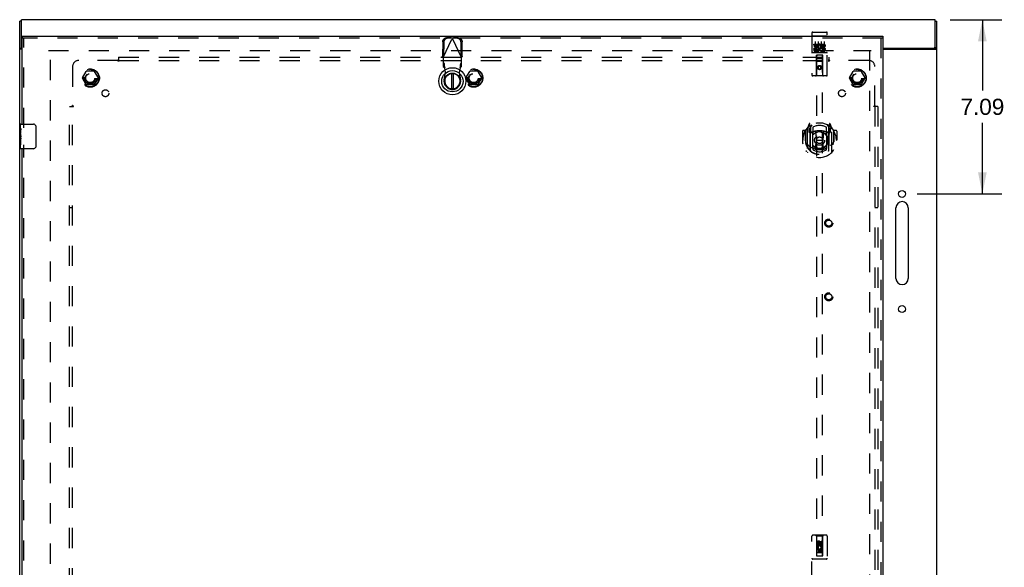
# Model space of a CAD drawing. Header units: inches. Extents: x 0 to 149, y 0 to 96.
# Tile 13 of 16: x 31 to 71, y 51 to 73. Entities that reach past the tile are written whole.
import ezdxf

# ---------------------------------------------------------------- set-up
doc = ezdxf.new("R2010")
doc.units = ezdxf.units.IN
doc.header["$LTSCALE"] = 8.201754
doc.header["$MEASUREMENT"] = 0
doc.linetypes.add('HIDDEN', pattern=[0.2, 0.1, -0.1])
doc.layers.get('0').update_dxf_attribs({"linetype": 'CONTINUOUS'})
for name, color, linetype in [('DEFAULT_2', 8, 'HIDDEN'), ('DIMENSIONS', 7, 'CONTINUOUS'), ('DOOR_ASSEMBLY', 7, 'CONTINUOUS'), ('SUBPANEL', 7, 'CONTINUOUS')]:
    doc.layers.add(name, color=color, linetype=linetype)
doc.styles.get("Standard").update_dxf_attribs({"font": 'arial.ttf'})
doc.dimstyles.new('DIMSTYLE_1', dxfattribs={"dimtxt": 0.657895, "dimasz": 0.877193, "dimexe": 0.09, "dimexo": 0.07, "dimgap": 0.0375, "dimtad": 0, "dimtih": 1, "dimtoh": 1, "dimzin": 4, "dimdsep": 46, "dimtxsty": 'Standard', "dimblk": '_FILLED', "dimblk1": '_FILLED', "dimblk2": '_FILLED', "dimcen": 0.09, "dimadec": 3, "dimazin": 1, "dimtfac": 1, "dimtdec": 3, "dimtofl": 0, "dimtmove": 0, "dimatfit": 3, "dimldrblk": '_FILLED', "dimfxl": 0, "dimtolj": 1, "dimtzin": 4, "dimarcsym": 0})

# ---------------------------------------------------------------- blocks, each defined once
blk = doc.blocks.new('_FILLED')
at = {"color": 0, "linetype": 'ByBlock'}
blk.add_solid([(0, 0), (-1, 0.2), (-1, -0.2)], dxfattribs=at)
blk = doc.blocks.new('*D1')
at = {"layer": 'DIMENSIONS', "color": 2, "linetype": 'Continuous'}
for p, q in [((68.777, 73.052), (70.879, 73.052)), ((70.09, 73.052), (70.09, 70.165)), ((70.09, 65.962), (70.09, 68.849)), ((67.432, 65.962), (70.879, 65.962))]:
    blk.add_line(p, q, dxfattribs=at)
at = {"layer": 'DIMENSIONS', "color": 2, "linetype": 'Continuous', "xscale": 0.8771929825, "yscale": 0.8771929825, "zscale": 0.8771929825}
for p, rotation in [((70.09, 73.052), 90), ((70.09, 65.962), 270)]:
    blk.add_blockref('_FILLED', p, dxfattribs=dict(at, rotation=rotation))
at = {"layer": 'DIMENSIONS', "color": 2, "linetype": 'Continuous', "insert": (70.09, 69.836), "char_height": 0.6579, "width": 1.78781, "attachment_point": 2, "line_spacing_factor": 0.9}
blk.add_mtext('7.09', dxfattribs=at)

msp = doc.modelspace()

# ---------------------------------------------------------------- linework, layer by layer
at = {"color": 3, "linetype": 'Continuous'}
for p, q in [((30.938, 71.937), (30.938, 73.052)), ((68.163, 73.052), (30.938, 73.052)), ((68.163, 71.937), (68.163, 73.052)), ((30.863, 25.115), (30.863, 72.989)), ((68.238, 25.115), (68.238, 72.989)), ((30.957, 71.85), (30.894, 71.85)), ((68.103, 71.877), (66.032, 71.877)), ((66.032, 71.85), (68.207, 71.85)), ((68.218, 71.857), (68.223, 71.86)), ((66.568, 62.524), (66.568, 65.399)), ((67.068, 65.399), (67.068, 62.524))]:
    msp.add_line(p, q, dxfattribs=at)
at = {"color": 7, "linetype": 'Continuous'}
for p, q in [((30.938, 72.989), (30.863, 72.989)), ((68.163, 72.989), (68.238, 72.989)), ((30.938, 71.875), (30.863, 71.875)), ((30.938, 71.875), (30.938, 71.937)), ((68.156, 71.864), (68.158, 71.866)), ((68.163, 71.937), (68.163, 71.875)), ((68.163, 71.875), (68.238, 71.875))]:
    msp.add_line(p, q, dxfattribs=at)
at = {"color": 3, "linetype": 'Continuous'}
for points in [[(30.883, 71.858), (30.878, 71.86), (30.875, 71.862), (30.873, 71.863), (30.871, 71.864), (30.869, 71.866), (30.867, 71.867), (30.866, 71.869), (30.864, 71.87), (30.864, 71.872), (30.863, 71.873), (30.863, 71.874), (30.863, 71.875)], [(30.894, 71.85), (30.892, 71.852), (30.89, 71.853), (30.888, 71.855), (30.885, 71.856), (30.883, 71.858)], [(68.207, 71.85), (68.208, 71.851), (68.208, 71.851), (68.209, 71.852), (68.21, 71.852), (68.211, 71.853), (68.212, 71.854), (68.213, 71.854), (68.214, 71.855), (68.215, 71.856), (68.216, 71.857), (68.218, 71.857)], [(68.223, 71.86), (68.224, 71.861), (68.226, 71.862), (68.227, 71.862), (68.228, 71.863), (68.229, 71.864), (68.23, 71.864), (68.231, 71.865), (68.232, 71.866), (68.232, 71.866), (68.233, 71.867), (68.234, 71.867), (68.234, 71.868), (68.235, 71.868), (68.235, 71.869), (68.236, 71.87), (68.236, 71.87), (68.236, 71.871), (68.237, 71.871), (68.237, 71.872), (68.237, 71.872), (68.237, 71.872), (68.238, 71.873), (68.238, 71.873), (68.238, 71.874), (68.238, 71.874), (68.238, 71.875), (68.238, 71.875)]]:
    msp.add_lwpolyline(points, dxfattribs=at)
at = {"color": 7, "linetype": 'Continuous'}
for points in [[(30.944, 71.864), (30.942, 71.867), (30.941, 71.868), (30.94, 71.869), (30.939, 71.87), (30.939, 71.872), (30.938, 71.873), (30.938, 71.874), (30.938, 71.875)], [(30.949, 71.85), (30.949, 71.851), (30.949, 71.852), (30.949, 71.854), (30.949, 71.855), (30.949, 71.856), (30.949, 71.858), (30.948, 71.859), (30.947, 71.861), (30.946, 71.862), (30.945, 71.863), (30.944, 71.864)], [(68.152, 71.85), (68.152, 71.851), (68.152, 71.851), (68.151, 71.852), (68.151, 71.852), (68.151, 71.853), (68.151, 71.853), (68.151, 71.854), (68.151, 71.854), (68.151, 71.855), (68.151, 71.855), (68.151, 71.856), (68.152, 71.856), (68.152, 71.857), (68.152, 71.857), (68.152, 71.858), (68.152, 71.858), (68.152, 71.859), (68.153, 71.859), (68.153, 71.86), (68.153, 71.86), (68.154, 71.861), (68.154, 71.862), (68.155, 71.862), (68.155, 71.863), (68.156, 71.864), (68.156, 71.864)], [(68.158, 71.866), (68.159, 71.867), (68.16, 71.868), (68.16, 71.869), (68.161, 71.869), (68.161, 71.87), (68.161, 71.871), (68.162, 71.871), (68.162, 71.872), (68.162, 71.872), (68.163, 71.873), (68.163, 71.874), (68.163, 71.874), (68.163, 71.875), (68.163, 71.875), (68.163, 71.875)]]:
    msp.add_lwpolyline(points, dxfattribs=at)
at = {"color": 3, "linetype": 'Continuous'}
for centre in [(66.818, 65.962), (66.818, 61.274)]:
    msp.add_circle(centre, 0.141, dxfattribs=at)
for centre, radius, start, end in [((30.998, 71.937), 0.06, 180, 227.5021), ((68.103, 71.937), 0.06, 270, 360), ((66.818, 65.399), 0.25, 0, 180), ((66.818, 62.524), 0.25, 180, 360)]:
    msp.add_arc(centre, radius, start, end, dxfattribs=at)
at = {"layer": 'DEFAULT_2', "color": 8, "linetype": 'HIDDEN'}
for p, q in [((32.038, 71.802), (65.563, 71.802)), ((32.113, 26.304), (32.113, 71.8)), ((65.488, 71.8), (65.488, 26.304)), ((33.42, 70.682), (33.575, 70.95)), ((33.575, 70.405), (33.42, 70.672)), ((33.892, 70.955), (33.583, 70.955)), ((33.901, 70.95), (34.055, 70.682)), ((34.055, 70.672), (33.901, 70.405)), ((49.045, 70.682), (49.2, 70.95)), ((49.2, 70.405), (49.045, 70.672)), ((49.517, 70.955), (49.208, 70.955)), ((49.526, 70.95), (49.68, 70.682)), ((49.68, 70.672), (49.526, 70.405)), ((64.67, 70.682), (64.825, 70.95)), ((64.825, 70.405), (64.67, 70.672)), ((65.142, 70.955), (64.833, 70.955)), ((65.151, 70.95), (65.305, 70.682)), ((65.305, 70.672), (65.151, 70.405)), ((33.892, 70.4), (33.583, 70.4)), ((49.517, 70.4), (49.208, 70.4)), ((65.142, 70.4), (64.833, 70.4))]:
    msp.add_line(p, q, dxfattribs=at)
for centre, radius in [((33.738, 70.677), 0.372), ((33.738, 70.677), 0.356), ((49.363, 70.677), 0.372), ((49.363, 70.677), 0.356), ((64.988, 70.677), 0.372), ((64.988, 70.677), 0.356), ((33.738, 70.677), 0.204), ((33.738, 70.677), 0.183), ((49.363, 70.677), 0.204), ((49.363, 70.677), 0.183), ((64.988, 70.677), 0.204), ((64.988, 70.677), 0.183)]:
    msp.add_circle(centre, radius, dxfattribs=at)
for centre, start, end in [((33.429, 70.677), 150.0117, 209.9873), ((33.583, 70.945), 90.0113, 149.988), ((33.892, 70.945), 30.0108, 89.9876), ((34.047, 70.677), 330.0117, 29.9873), ((49.054, 70.677), 150.0117, 209.9873), ((49.208, 70.945), 90.0113, 149.988), ((49.517, 70.945), 30.0108, 89.9876), ((49.672, 70.677), 330.0117, 29.9873), ((64.679, 70.677), 150.0117, 209.9873), ((64.833, 70.945), 90.0113, 149.988), ((65.142, 70.945), 30.0108, 89.9876), ((65.297, 70.677), 330.0117, 29.9873), ((33.583, 70.41), 210.0108, 269.9876), ((33.892, 70.41), 270.0113, 329.988), ((49.208, 70.41), 210.0108, 269.9876), ((49.517, 70.41), 270.0113, 329.988), ((64.833, 70.41), 210.0108, 269.9876), ((65.142, 70.41), 270.0113, 329.988)]:
    msp.add_arc(centre, 0.01, start, end, dxfattribs=at)
at = {"layer": 'DOOR_ASSEMBLY', "color": 7, "linetype": 'Continuous'}
for p, q in [((30.957, 72.377), (30.957, 72.302)), ((66.032, 72.377), (66.032, 72.302)), ((48.456, 70.861), (48.456, 70.236)), ((48.535, 70.236), (48.535, 70.861)), ((30.897, 68.643), (30.897, 68.787)), ((30.897, 68.387), (30.897, 68.64)), ((30.912, 68.802), (31.422, 68.802)), ((31.522, 68.702), (31.522, 67.902)), ((30.906, 68.585), (30.897, 68.585)), ((30.897, 68.417), (30.907, 68.417)), ((30.897, 67.817), (30.897, 68.385)), ((30.9, 68.355), (30.897, 68.355)), ((30.897, 68.223), (30.907, 68.223)), ((30.907, 68.417), (30.907, 68.574)), ((30.907, 68.234), (30.907, 68.287)), ((30.897, 68.187), (30.907, 68.187)), ((30.897, 68.124), (30.907, 68.124)), ((30.897, 67.956), (30.907, 67.956)), ((30.907, 67.956), (30.907, 68.187)), ((31.422, 67.802), (30.912, 67.802))]:
    msp.add_line(p, q, dxfattribs=at)
at = {"layer": 'DOOR_ASSEMBLY', "color": 3, "linetype": 'Continuous'}
for p, q in [((30.957, 72.377), (66.032, 72.377)), ((30.957, 68.802), (30.957, 72.302)), ((66.032, 72.302), (66.032, 25.802)), ((30.957, 49.552), (30.957, 67.802))]:
    msp.add_line(p, q, dxfattribs=at)
at = {"layer": 'DOOR_ASSEMBLY', "color": 8, "linetype": 'HIDDEN'}
for p, q in [((66.032, 72.302), (30.957, 72.302)), ((31.032, 68.647), (31.032, 72.302)), ((48.121, 71.519), (48.495, 72.306)), ((48.451, 72.32), (48.258, 72.316)), ((48.492, 72.3), (48.299, 72.297)), ((48.451, 72.32), (48.492, 72.3)), ((48.451, 72.32), (48.465, 72.316)), ((48.465, 72.316), (48.48, 72.311)), ((48.48, 72.311), (48.495, 72.306)), ((48.495, 72.306), (48.51, 72.311)), ((48.869, 71.519), (48.495, 72.306)), ((48.498, 72.3), (48.54, 72.32)), ((48.691, 72.297), (48.498, 72.3)), ((48.51, 72.311), (48.525, 72.316)), ((48.525, 72.316), (48.54, 72.32)), ((48.733, 72.316), (48.54, 72.32)), ((63.145, 72.52), (63.145, 70.795)), ((63.161, 72.391), (63.161, 72.391)), ((63.162, 72.391), (63.161, 72.391)), ((63.163, 72.391), (63.162, 72.391)), ((63.164, 72.391), (63.163, 72.391)), ((63.165, 72.391), (63.164, 72.391)), ((63.165, 72.391), (63.165, 72.391)), ((63.166, 72.391), (63.165, 72.391)), ((63.167, 72.391), (63.166, 72.391)), ((63.168, 72.391), (63.167, 72.391)), ((63.169, 72.392), (63.168, 72.391)), ((63.169, 72.392), (63.169, 72.392)), ((63.17, 72.392), (63.169, 72.392)), ((63.171, 72.392), (63.17, 72.392)), ((63.172, 72.392), (63.171, 72.392)), ((63.173, 72.392), (63.172, 72.392)), ((63.174, 72.392), (63.173, 72.392)), ((63.174, 72.392), (63.174, 72.392)), ((63.174, 72.392), (63.74, 72.392)), ((63.175, 72.55), (63.74, 72.55)), ((63.74, 72.392), (63.741, 72.392)), ((63.741, 72.392), (63.742, 72.392)), ((63.742, 72.392), (63.742, 72.392)), ((63.742, 72.392), (63.743, 72.392)), ((63.743, 72.392), (63.744, 72.392)), ((63.744, 72.392), (63.745, 72.392)), ((63.745, 72.392), (63.746, 72.392)), ((63.746, 72.392), (63.747, 72.392)), ((63.747, 72.392), (63.747, 72.391)), ((63.747, 72.391), (63.748, 72.391)), ((63.748, 72.391), (63.749, 72.391)), ((63.749, 72.391), (63.75, 72.391)), ((63.751, 72.391), (63.752, 72.391)), ((63.752, 72.391), (63.752, 72.391)), ((63.752, 72.391), (63.753, 72.391)), ((63.77, 70.795), (63.77, 72.52)), ((65.957, 72.302), (65.957, 25.802)), ((48.103, 72.158), (48.093, 71.567)), ((48.145, 72.138), (48.135, 71.547)), ((48.856, 71.547), (48.846, 72.138)), ((48.898, 71.567), (48.888, 72.158)), ((63.226, 72.014), (63.226, 72.057)), ((63.226, 72.057), (63.382, 72.057)), ((63.226, 72.014), (63.339, 72.014)), ((63.226, 71.844), (63.226, 71.886)), ((63.226, 71.886), (63.339, 71.886)), ((63.226, 71.844), (63.382, 71.844)), ((63.247, 71.93), (63.247, 71.972)), ((63.247, 71.972), (63.339, 71.972)), ((63.247, 71.93), (63.339, 71.93)), ((63.27, 72.159), (63.27, 71.853)), ((63.339, 71.972), (63.339, 72.014)), ((63.339, 71.886), (63.339, 71.93)), ((63.382, 71.879), (63.382, 72.057)), ((63.382, 71.879), (63.395, 71.898)), ((63.382, 71.844), (63.382, 71.856)), ((63.385, 71.854), (63.382, 71.856)), ((63.406, 72.009), (63.389, 72.048)), ((63.395, 72.159), (63.395, 71.853)), ((63.52, 72.159), (63.52, 71.853)), ((63.538, 72.014), (63.538, 72.057)), ((63.538, 72.057), (63.63, 72.057)), ((63.538, 72.014), (63.63, 72.014)), ((63.598, 71.93), (63.644, 71.93)), ((63.602, 71.971), (63.63, 71.971)), ((63.602, 71.886), (63.694, 71.886)), ((63.602, 71.844), (63.694, 71.844)), ((63.645, 72.159), (63.645, 71.853)), ((63.694, 71.844), (63.694, 71.886)), ((48.135, 71.547), (48.093, 71.567)), ((48.121, 71.519), (48.121, 71.145)), ((48.898, 71.567), (48.856, 71.547)), ((48.879, 71.535), (48.869, 71.519)), ((48.869, 71.145), (48.869, 71.519)), ((63.175, 71.722), (63.74, 71.722)), ((63.418, 71.738), (63.246, 71.738)), ((63.327, 70.795), (63.331, 71.605)), ((63.332, 71.605), (63.331, 71.605)), ((63.332, 71.605), (63.332, 51.223)), ((63.582, 71.605), (63.332, 71.605)), ((63.372, 71.48), (63.542, 71.48)), ((63.668, 71.738), (63.496, 71.738)), ((63.582, 51.223), (63.582, 71.605)), ((63.584, 71.605), (63.582, 71.605)), ((63.587, 70.795), (63.584, 71.605)), ((48.167, 71.259), (48.121, 71.3)), ((48.121, 71.145), (48.167, 71.104)), ((48.167, 71.104), (48.167, 71.259)), ((48.182, 71.1), (48.18, 71.132)), ((48.22, 70.903), (48.182, 71.1)), ((48.809, 71.1), (48.771, 70.903)), ((48.869, 71.3), (48.823, 71.259)), ((48.823, 71.259), (48.823, 71.104)), ((48.823, 71.104), (48.869, 71.145)), ((63.585, 71.355), (63.33, 71.355)), ((63.457, 71.177), (63.395, 71.14)), ((63.395, 71.14), (63.395, 71.068)), ((63.395, 71.14), (63.405, 71.135)), ((63.395, 71.068), (63.405, 71.074)), ((63.395, 71.068), (63.457, 71.032)), ((63.457, 71.165), (63.405, 71.135)), ((63.405, 71.135), (63.405, 71.074)), ((63.405, 71.074), (63.457, 71.044)), ((63.457, 71.177), (63.457, 71.165)), ((63.52, 71.14), (63.457, 71.177)), ((63.51, 71.135), (63.457, 71.165)), ((63.457, 71.044), (63.51, 71.074)), ((63.457, 71.032), (63.52, 71.068)), ((63.457, 71.032), (63.457, 71.044)), ((63.52, 71.14), (63.51, 71.135)), ((63.51, 71.074), (63.51, 71.135)), ((63.52, 71.068), (63.51, 71.074)), ((63.52, 71.068), (63.52, 71.14)), ((48.166, 70.609), (48.22, 70.903)), ((48.771, 70.903), (48.825, 70.609)), ((63.74, 70.765), (63.175, 70.765)), ((62.957, 68.631), (62.957, 67.664)), ((63.032, 68.818), (62.962, 68.642)), ((63.015, 68.627), (63.015, 68.477)), ((63.075, 68.627), (63.015, 68.627)), ((63.054, 68.718), (63.053, 68.717)), ((63.054, 68.718), (63.053, 68.717)), ((63.054, 68.718), (63.054, 68.718)), ((63.075, 68.734), (63.061, 68.815)), ((63.075, 67.718), (63.075, 68.734)), ((63.082, 68.667), (63.152, 68.776)), ((63.082, 67.723), (63.082, 68.726)), ((63.085, 68.701), (63.085, 68.494)), ((63.182, 68.679), (63.182, 68.426)), ((63.732, 68.426), (63.732, 68.679)), ((63.762, 68.776), (63.832, 68.667)), ((63.83, 68.494), (63.83, 68.701)), ((63.832, 67.723), (63.832, 68.726)), ((63.854, 68.815), (63.84, 68.734)), ((63.84, 68.734), (63.84, 67.718)), ((63.9, 68.627), (63.84, 68.627)), ((63.861, 68.717), (63.857, 68.72)), ((63.953, 68.642), (63.883, 68.818)), ((63.9, 68.477), (63.9, 68.627)), ((63.957, 67.664), (63.957, 68.631)), ((62.757, 68.521), (62.757, 68.148)), ((62.875, 68.536), (62.772, 68.536)), ((62.875, 68.536), (62.875, 68.148)), ((62.883, 68.521), (62.875, 68.536)), ((62.882, 68.539), (62.882, 68.081)), ((63.015, 68.477), (63.075, 68.477)), ((63.023, 68.599), (63.053, 68.553)), ((63.082, 68.607), (63.027, 68.607)), ((63.175, 68.476), (63.102, 68.476)), ((63.105, 68.474), (63.171, 68.474)), ((63.175, 67.835), (63.175, 68.466)), ((63.294, 68.492), (63.325, 68.148)), ((63.62, 68.492), (63.59, 68.148)), ((63.812, 68.476), (63.74, 68.476)), ((63.74, 68.466), (63.74, 67.835)), ((63.744, 68.474), (63.81, 68.474)), ((63.887, 68.607), (63.832, 68.607)), ((63.84, 68.477), (63.9, 68.477)), ((63.862, 68.553), (63.892, 68.599)), ((64.032, 68.539), (64.032, 68.081)), ((64.04, 68.536), (64.032, 68.521)), ((64.04, 68.148), (64.04, 68.536)), ((64.142, 68.536), (64.04, 68.536)), ((64.157, 68.521), (64.157, 68.148)), ((31.032, 49.397), (31.032, 67.957)), ((62.757, 68.148), (62.772, 68.148)), ((62.875, 68.148), (62.89, 68.148)), ((62.882, 68.081), (62.883, 68.078)), ((63.182, 67.865), (63.182, 67.762)), ((63.295, 67.808), (63.325, 68.148)), ((63.325, 68.148), (63.59, 68.148)), ((63.62, 67.808), (63.59, 68.148)), ((63.732, 67.762), (63.732, 67.865)), ((64.04, 68.148), (64.025, 68.148)), ((64.032, 68.081), (64.032, 68.078)), ((64.142, 68.148), (64.157, 68.148)), ((63.145, 50.177), (63.145, 52.035)), ((63.74, 52.065), (63.175, 52.065)), ((63.327, 52.035), (63.297, 52.065)), ((63.587, 52.035), (63.327, 52.035)), ((63.327, 52.035), (63.331, 51.225)), ((63.351, 51.675), (63.351, 51.767)), ((63.393, 51.767), (63.393, 51.675)), ((63.457, 51.797), (63.395, 51.76)), ((63.395, 51.76), (63.405, 51.755)), ((63.395, 51.76), (63.395, 51.688)), ((63.457, 51.785), (63.405, 51.755)), ((63.437, 51.739), (63.437, 51.767)), ((63.52, 51.76), (63.457, 51.797)), ((63.457, 51.797), (63.457, 51.785)), ((63.51, 51.755), (63.457, 51.785)), ((63.478, 51.781), (63.478, 51.735)), ((63.52, 51.76), (63.51, 51.755)), ((63.52, 51.688), (63.52, 51.76)), ((63.522, 51.831), (63.564, 51.831)), ((63.522, 51.739), (63.522, 51.831)), ((63.564, 51.831), (63.564, 51.739)), ((63.584, 51.225), (63.587, 52.035)), ((63.587, 52.035), (63.617, 52.065)), ((63.77, 52.035), (63.77, 50.177)), ((63.585, 51.475), (63.33, 51.475)), ((63.393, 51.675), (63.351, 51.675)), ((63.351, 51.519), (63.528, 51.519)), ((63.351, 51.363), (63.351, 51.519)), ((63.393, 51.363), (63.351, 51.363)), ((63.399, 51.543), (63.36, 51.526)), ((63.436, 51.476), (63.393, 51.476)), ((63.393, 51.476), (63.393, 51.363)), ((63.395, 51.688), (63.405, 51.694)), ((63.395, 51.688), (63.457, 51.652)), ((63.405, 51.755), (63.405, 51.694)), ((63.405, 51.694), (63.457, 51.664)), ((63.436, 51.384), (63.436, 51.476)), ((63.478, 51.384), (63.436, 51.384)), ((63.457, 51.664), (63.51, 51.694)), ((63.457, 51.652), (63.52, 51.688)), ((63.457, 51.652), (63.457, 51.664)), ((63.522, 51.476), (63.478, 51.476)), ((63.478, 51.476), (63.478, 51.384)), ((63.51, 51.694), (63.51, 51.755)), ((63.52, 51.688), (63.51, 51.694)), ((63.528, 51.519), (63.51, 51.532)), ((63.522, 51.363), (63.522, 51.476)), ((63.564, 51.363), (63.522, 51.363)), ((63.553, 51.522), (63.552, 51.519)), ((63.552, 51.519), (63.564, 51.519)), ((63.564, 51.519), (63.564, 51.363)), ((63.74, 51.1), (63.175, 51.1)), ((63.331, 51.225), (63.584, 51.225)), ((63.332, 51.226), (63.582, 51.226)), ((63.332, 51.223), (63.582, 51.223)), ((63.542, 51.35), (63.372, 51.35))]:
    msp.add_line(p, q, dxfattribs=at)
for points in [[(48.103, 72.158), (48.104, 72.173), (48.107, 72.188), (48.111, 72.203), (48.116, 72.218), (48.123, 72.232), (48.13, 72.245), (48.14, 72.257), (48.15, 72.269), (48.161, 72.279), (48.173, 72.289), (48.186, 72.297), (48.199, 72.304), (48.214, 72.309), (48.228, 72.313), (48.243, 72.315), (48.258, 72.316)], [(48.299, 72.297), (48.284, 72.296), (48.27, 72.293), (48.255, 72.289), (48.241, 72.284), (48.227, 72.277), (48.215, 72.269), (48.202, 72.26), (48.191, 72.249), (48.181, 72.238), (48.172, 72.225), (48.164, 72.212), (48.158, 72.198), (48.152, 72.183), (48.148, 72.168), (48.146, 72.153), (48.145, 72.138)], [(48.846, 72.138), (48.845, 72.153), (48.842, 72.168), (48.839, 72.183), (48.833, 72.198), (48.827, 72.212), (48.819, 72.225), (48.81, 72.238), (48.8, 72.249), (48.788, 72.26), (48.776, 72.269), (48.763, 72.277), (48.75, 72.284), (48.736, 72.289), (48.721, 72.293), (48.706, 72.296), (48.691, 72.297)], [(48.733, 72.316), (48.748, 72.315), (48.763, 72.313), (48.777, 72.309), (48.791, 72.304), (48.805, 72.297), (48.818, 72.289), (48.83, 72.279), (48.841, 72.269), (48.851, 72.257), (48.86, 72.245), (48.868, 72.232), (48.875, 72.218), (48.88, 72.203), (48.884, 72.188), (48.886, 72.173), (48.888, 72.158)], [(63.161, 72.391), (63.16, 72.391), (63.16, 72.391), (63.16, 72.391), (63.159, 72.391), (63.159, 72.391), (63.159, 72.391), (63.158, 72.39), (63.158, 72.39), (63.158, 72.39), (63.157, 72.39), (63.157, 72.39), (63.156, 72.39), (63.156, 72.39), (63.156, 72.39), (63.156, 72.39), (63.155, 72.39), (63.155, 72.39), (63.155, 72.39), (63.154, 72.39), (63.154, 72.39), (63.154, 72.39), (63.153, 72.389), (63.153, 72.389), (63.153, 72.389), (63.152, 72.389), (63.152, 72.389), (63.152, 72.389), (63.152, 72.389), (63.151, 72.389), (63.151, 72.389), (63.151, 72.389), (63.151, 72.389), (63.15, 72.389), (63.15, 72.388), (63.15, 72.388), (63.15, 72.388), (63.149, 72.388), (63.149, 72.388), (63.149, 72.388), (63.149, 72.388), (63.149, 72.388), (63.148, 72.388), (63.148, 72.388), (63.148, 72.388), (63.148, 72.387), (63.148, 72.387), (63.147, 72.387), (63.147, 72.387), (63.147, 72.387), (63.147, 72.387), (63.147, 72.387), (63.147, 72.387), (63.147, 72.387), (63.146, 72.387), (63.146, 72.387), (63.146, 72.386), (63.146, 72.386), (63.146, 72.386), (63.146, 72.386), (63.146, 72.386), (63.146, 72.386), (63.146, 72.386), (63.145, 72.386), (63.145, 72.386), (63.145, 72.386), (63.145, 72.385), (63.145, 72.385), (63.145, 72.385), (63.145, 72.385), (63.145, 72.385), (63.145, 72.385), (63.145, 72.385), (63.145, 72.385), (63.145, 72.385), (63.145, 72.384), (63.145, 72.384), (63.145, 72.384)], [(63.75, 72.391), (63.751, 72.391), (63.751, 72.391)], [(63.753, 72.391), (63.754, 72.391), (63.754, 72.391), (63.755, 72.391), (63.755, 72.391), (63.755, 72.391), (63.756, 72.391), (63.756, 72.391), (63.757, 72.39), (63.757, 72.39), (63.757, 72.39), (63.758, 72.39), (63.758, 72.39), (63.758, 72.39), (63.759, 72.39), (63.759, 72.39), (63.759, 72.39), (63.76, 72.39), (63.76, 72.39), (63.76, 72.39), (63.76, 72.39), (63.761, 72.39), (63.761, 72.39), (63.761, 72.389), (63.762, 72.389), (63.762, 72.389), (63.762, 72.389), (63.763, 72.389), (63.763, 72.389), (63.763, 72.389), (63.763, 72.389), (63.764, 72.389), (63.764, 72.389), (63.764, 72.389), (63.764, 72.389), (63.765, 72.388), (63.765, 72.388), (63.765, 72.388), (63.765, 72.388), (63.765, 72.388), (63.766, 72.388), (63.766, 72.388), (63.766, 72.388), (63.766, 72.388), (63.767, 72.388), (63.767, 72.388), (63.767, 72.387), (63.767, 72.387), (63.767, 72.387), (63.767, 72.387), (63.768, 72.387), (63.768, 72.387), (63.768, 72.387), (63.768, 72.387), (63.768, 72.387), (63.768, 72.387), (63.768, 72.387), (63.769, 72.386), (63.769, 72.386), (63.769, 72.386), (63.769, 72.386), (63.769, 72.386), (63.769, 72.386), (63.769, 72.386), (63.769, 72.386), (63.769, 72.386), (63.769, 72.386), (63.77, 72.385), (63.77, 72.385), (63.77, 72.385), (63.77, 72.385), (63.77, 72.385), (63.77, 72.385), (63.77, 72.385), (63.77, 72.385), (63.77, 72.385), (63.77, 72.384), (63.77, 72.384), (63.77, 72.384)], [(48.121, 71.519), (48.112, 71.535), (48.107, 71.543), (48.102, 71.551), (48.098, 71.559), (48.093, 71.567)], [(48.898, 71.567), (48.893, 71.559), (48.888, 71.551), (48.884, 71.543), (48.879, 71.535)], [(63.246, 71.738), (63.246, 71.738), (63.246, 71.738), (63.246, 71.738), (63.246, 71.738), (63.245, 71.738), (63.245, 71.738), (63.245, 71.738), (63.245, 71.738), (63.245, 71.738), (63.244, 71.738), (63.244, 71.738), (63.244, 71.738), (63.244, 71.738), (63.244, 71.738), (63.244, 71.738), (63.243, 71.738), (63.243, 71.738), (63.243, 71.738), (63.243, 71.738), (63.243, 71.738), (63.243, 71.738), (63.243, 71.738), (63.242, 71.738), (63.242, 71.738), (63.242, 71.738), (63.242, 71.738), (63.242, 71.738), (63.242, 71.738), (63.242, 71.738), (63.241, 71.738), (63.241, 71.738), (63.241, 71.738), (63.241, 71.738), (63.241, 71.738), (63.241, 71.738), (63.241, 71.738), (63.241, 71.739), (63.241, 71.739), (63.241, 71.739), (63.24, 71.739), (63.24, 71.739), (63.24, 71.739), (63.24, 71.739), (63.24, 71.739), (63.24, 71.739), (63.24, 71.739)], [(63.425, 71.739), (63.425, 71.739), (63.425, 71.739), (63.425, 71.739), (63.425, 71.739), (63.424, 71.739), (63.424, 71.739), (63.424, 71.739), (63.424, 71.739), (63.424, 71.739), (63.424, 71.738), (63.424, 71.738), (63.424, 71.738), (63.424, 71.738), (63.423, 71.738), (63.423, 71.738), (63.423, 71.738), (63.423, 71.738), (63.423, 71.738), (63.423, 71.738), (63.423, 71.738), (63.423, 71.738), (63.422, 71.738), (63.422, 71.738), (63.422, 71.738), (63.422, 71.738), (63.422, 71.738), (63.422, 71.738), (63.422, 71.738), (63.421, 71.738), (63.421, 71.738), (63.421, 71.738), (63.421, 71.738), (63.421, 71.738), (63.421, 71.738), (63.42, 71.738), (63.42, 71.738), (63.42, 71.738), (63.42, 71.738), (63.42, 71.738), (63.42, 71.738), (63.419, 71.738), (63.419, 71.738), (63.419, 71.738), (63.419, 71.738), (63.418, 71.738)], [(63.496, 71.738), (63.496, 71.738), (63.496, 71.738), (63.496, 71.738), (63.496, 71.738), (63.495, 71.738), (63.495, 71.738), (63.495, 71.738), (63.495, 71.738), (63.495, 71.738), (63.494, 71.738), (63.494, 71.738), (63.494, 71.738), (63.494, 71.738), (63.494, 71.738), (63.494, 71.738), (63.493, 71.738), (63.493, 71.738), (63.493, 71.738), (63.493, 71.738), (63.493, 71.738), (63.493, 71.738), (63.493, 71.738), (63.492, 71.738), (63.492, 71.738), (63.492, 71.738), (63.492, 71.738), (63.492, 71.738), (63.492, 71.738), (63.492, 71.738), (63.491, 71.738), (63.491, 71.738), (63.491, 71.738), (63.491, 71.738), (63.491, 71.738), (63.491, 71.738), (63.491, 71.738), (63.491, 71.739), (63.491, 71.739), (63.491, 71.739), (63.49, 71.739), (63.49, 71.739), (63.49, 71.739), (63.49, 71.739), (63.49, 71.739), (63.49, 71.739), (63.49, 71.739)], [(63.675, 71.739), (63.675, 71.739), (63.675, 71.739), (63.675, 71.739), (63.675, 71.739), (63.674, 71.739), (63.674, 71.739), (63.674, 71.739), (63.674, 71.739), (63.674, 71.739), (63.674, 71.738), (63.674, 71.738), (63.674, 71.738), (63.674, 71.738), (63.673, 71.738), (63.673, 71.738), (63.673, 71.738), (63.673, 71.738), (63.673, 71.738), (63.673, 71.738), (63.673, 71.738), (63.673, 71.738), (63.672, 71.738), (63.672, 71.738), (63.672, 71.738), (63.672, 71.738), (63.672, 71.738), (63.672, 71.738), (63.672, 71.738), (63.671, 71.738), (63.671, 71.738), (63.671, 71.738), (63.671, 71.738), (63.671, 71.738), (63.671, 71.738), (63.67, 71.738), (63.67, 71.738), (63.67, 71.738), (63.67, 71.738), (63.67, 71.738), (63.67, 71.738), (63.669, 71.738), (63.669, 71.738), (63.669, 71.738), (63.669, 71.738), (63.668, 71.738)], [(48.18, 71.132), (48.179, 71.147), (48.178, 71.163), (48.177, 71.177), (48.176, 71.191), (48.175, 71.204), (48.174, 71.215), (48.173, 71.226), (48.172, 71.235), (48.171, 71.243), (48.17, 71.25), (48.168, 71.255), (48.167, 71.259)], [(48.167, 71.104), (48.17, 71.103), (48.172, 71.103), (48.175, 71.102), (48.177, 71.102), (48.18, 71.101), (48.182, 71.1)], [(48.823, 71.259), (48.822, 71.255), (48.821, 71.25), (48.82, 71.243), (48.819, 71.235), (48.818, 71.226), (48.817, 71.215), (48.816, 71.204), (48.815, 71.191), (48.814, 71.177), (48.813, 71.163), (48.812, 71.147), (48.811, 71.132), (48.809, 71.1)], [(48.809, 71.1), (48.811, 71.101), (48.814, 71.102), (48.816, 71.102), (48.819, 71.103), (48.821, 71.103), (48.823, 71.104)], [(62.912, 68.587), (62.913, 68.587), (62.913, 68.588), (62.914, 68.589), (62.915, 68.59), (62.915, 68.591), (62.916, 68.591), (62.917, 68.592), (62.918, 68.593), (62.918, 68.594), (62.919, 68.594), (62.92, 68.595), (62.921, 68.596), (62.922, 68.597), (62.922, 68.597), (62.923, 68.598), (62.924, 68.599), (62.925, 68.599), (62.926, 68.6), (62.926, 68.601), (62.927, 68.601), (62.928, 68.602), (62.929, 68.602), (62.93, 68.603), (62.931, 68.604), (62.932, 68.604), (62.932, 68.605), (62.933, 68.605), (62.934, 68.606), (62.935, 68.606), (62.936, 68.607), (62.937, 68.607), (62.938, 68.608), (62.939, 68.608), (62.94, 68.608)], [(63.975, 68.608), (63.976, 68.608), (63.977, 68.608), (63.978, 68.607), (63.979, 68.607), (63.98, 68.606), (63.98, 68.606), (63.981, 68.605), (63.982, 68.605), (63.983, 68.604), (63.984, 68.604), (63.985, 68.603), (63.986, 68.602), (63.987, 68.602), (63.987, 68.601), (63.988, 68.601), (63.989, 68.6), (63.99, 68.599), (63.991, 68.599), (63.992, 68.598), (63.992, 68.597), (63.993, 68.597), (63.994, 68.596), (63.995, 68.595), (63.995, 68.594), (63.996, 68.594), (63.997, 68.593), (63.998, 68.592), (63.999, 68.591), (63.999, 68.591), (64, 68.59), (64.001, 68.589), (64.001, 68.588), (64.002, 68.587), (64.003, 68.587)], [(62.925, 68.034), (62.928, 68.029), (62.931, 68.024), (62.934, 68.019), (62.937, 68.015), (62.94, 68.01), (62.942, 68.006), (62.945, 68.002), (62.948, 67.998), (62.95, 67.994), (62.953, 67.991), (62.955, 67.987), (62.958, 67.984), (62.96, 67.981), (62.962, 67.977), (62.964, 67.975), (62.967, 67.972), (62.969, 67.969), (62.971, 67.966), (62.973, 67.964), (62.975, 67.961), (62.977, 67.959), (62.979, 67.957), (62.981, 67.954), (62.983, 67.952), (62.985, 67.95), (62.987, 67.948), (62.988, 67.947), (62.99, 67.945), (62.992, 67.943), (62.994, 67.941), (62.995, 67.94), (62.997, 67.938), (62.998, 67.937), (63, 67.935), (63.002, 67.934), (63.003, 67.933)], [(63.912, 67.933), (63.913, 67.934), (63.915, 67.935), (63.916, 67.937), (63.918, 67.938), (63.919, 67.94), (63.921, 67.941), (63.923, 67.943), (63.925, 67.945), (63.926, 67.947), (63.928, 67.948), (63.93, 67.95), (63.932, 67.952), (63.934, 67.954), (63.936, 67.957), (63.938, 67.959), (63.94, 67.961), (63.942, 67.964), (63.944, 67.966), (63.946, 67.969), (63.948, 67.972), (63.95, 67.975), (63.953, 67.977), (63.955, 67.981), (63.957, 67.984), (63.96, 67.987), (63.962, 67.991), (63.964, 67.994), (63.967, 67.998), (63.97, 68.002), (63.972, 68.006), (63.975, 68.01), (63.978, 68.015), (63.981, 68.019), (63.984, 68.024), (63.987, 68.029), (63.99, 68.034)], [(62.94, 67.687), (62.939, 67.687), (62.938, 67.688), (62.937, 67.688), (62.936, 67.689), (62.935, 67.689), (62.934, 67.69), (62.933, 67.69), (62.932, 67.691), (62.932, 67.691), (62.931, 67.692), (62.93, 67.692), (62.929, 67.693), (62.928, 67.694), (62.927, 67.694), (62.926, 67.695), (62.926, 67.695), (62.925, 67.696), (62.924, 67.697), (62.923, 67.697), (62.922, 67.698), (62.922, 67.699), (62.921, 67.7), (62.92, 67.7), (62.919, 67.701), (62.918, 67.702), (62.918, 67.702), (62.917, 67.703), (62.916, 67.704), (62.915, 67.705), (62.915, 67.706), (62.914, 67.706), (62.913, 67.707), (62.913, 67.708), (62.912, 67.709)], [(63.645, 67.791), (63.64, 67.789), (63.635, 67.788), (63.629, 67.787), (63.624, 67.785), (63.618, 67.784), (63.613, 67.783), (63.607, 67.781), (63.602, 67.78), (63.596, 67.779), (63.591, 67.778), (63.585, 67.777), (63.58, 67.776), (63.574, 67.775), (63.569, 67.774), (63.563, 67.773), (63.558, 67.772), (63.552, 67.772), (63.547, 67.771), (63.541, 67.77), (63.536, 67.77), (63.53, 67.769), (63.524, 67.768), (63.519, 67.768), (63.513, 67.767), (63.508, 67.767), (63.502, 67.767), (63.497, 67.766), (63.491, 67.766), (63.485, 67.766), (63.48, 67.766), (63.474, 67.765), (63.469, 67.765), (63.463, 67.765), (63.457, 67.765), (63.452, 67.765), (63.446, 67.765), (63.441, 67.765), (63.435, 67.766), (63.429, 67.766), (63.424, 67.766), (63.418, 67.766), (63.413, 67.767), (63.407, 67.767), (63.401, 67.767), (63.396, 67.768), (63.39, 67.768), (63.385, 67.769), (63.379, 67.77), (63.374, 67.77), (63.368, 67.771), (63.363, 67.772), (63.357, 67.772), (63.351, 67.773), (63.346, 67.774), (63.34, 67.775), (63.335, 67.776), (63.329, 67.777), (63.324, 67.778), (63.318, 67.779), (63.313, 67.78), (63.307, 67.781), (63.302, 67.783), (63.297, 67.784), (63.291, 67.785), (63.286, 67.787), (63.28, 67.788), (63.275, 67.789), (63.269, 67.791)], [(64.003, 67.709), (64.002, 67.708), (64.001, 67.707), (64.001, 67.706), (64, 67.706), (63.999, 67.705), (63.999, 67.704), (63.998, 67.703), (63.997, 67.702), (63.996, 67.702), (63.995, 67.701), (63.995, 67.7), (63.994, 67.7), (63.993, 67.699), (63.992, 67.698), (63.992, 67.697), (63.991, 67.697), (63.99, 67.696), (63.989, 67.695), (63.988, 67.695), (63.987, 67.694), (63.987, 67.694), (63.986, 67.693), (63.985, 67.692), (63.984, 67.692), (63.983, 67.691), (63.982, 67.691), (63.981, 67.69), (63.98, 67.69), (63.98, 67.689), (63.979, 67.689), (63.978, 67.688), (63.977, 67.688), (63.976, 67.687), (63.975, 67.687)]]:
    msp.add_lwpolyline(points, dxfattribs=at)
at = {"layer": 'DOOR_ASSEMBLY', "color": 7, "linetype": 'Continuous'}
for points in [[(30.897, 68.643), (30.898, 68.64), (30.898, 68.636), (30.899, 68.63), (30.9, 68.624), (30.901, 68.617), (30.903, 68.61), (30.904, 68.601), (30.905, 68.593)], [(31.516, 68.738), (31.518, 68.733), (31.519, 68.727), (31.521, 68.721), (31.522, 68.715), (31.522, 68.709), (31.522, 68.702)], [(30.897, 68.387), (30.898, 68.38), (30.898, 68.372), (30.899, 68.364), (30.9, 68.355)], [(30.9, 68.355), (30.903, 68.329), (30.905, 68.32), (30.905, 68.311), (30.906, 68.302), (30.907, 68.294), (30.907, 68.287)], [(30.907, 68.234), (30.907, 68.228), (30.907, 68.221), (30.906, 68.215), (30.905, 68.209), (30.905, 68.204), (30.904, 68.198)], [(30.905, 68.593), (30.906, 68.584), (30.907, 68.574)], [(31.522, 67.902), (31.522, 67.896), (31.522, 67.89), (31.521, 67.884), (31.519, 67.878), (31.518, 67.872), (31.516, 67.866)]]:
    msp.add_lwpolyline(points, dxfattribs=at)
for radius in [0.551, 0.433, 0.329, 0.317]:
    msp.add_circle((48.495, 70.549), radius, dxfattribs=at)
at = {"layer": 'DOOR_ASSEMBLY', "color": 8, "linetype": 'HIDDEN'}
for centre, radius in [((63.457, 71.105), 0.085), ((63.457, 71.105), 0.0845), ((63.457, 68.146), 0.35), ((63.457, 68.146), 0.335), ((63.457, 68.146), 0.205), ((63.457, 68.146), 0.133), ((63.832, 64.774), 0.164), ((63.832, 64.774), 0.124), ((63.832, 61.774), 0.164), ((63.832, 61.774), 0.124), ((63.457, 51.725), 0.085), ((63.457, 51.725), 0.0845)]:
    msp.add_circle(centre, radius, dxfattribs=at)
for centre, radius, start, end in [((63.175, 72.52), 0.03, 90, 180), ((63.74, 72.52), 0.03, 0, 90), ((63.431, 71.95), 0.107, 244.2636, 113.4027), ((63.431, 71.95), 0.0639, 234.8895, 113.4026), ((63.602, 71.907), 0.0635, 90, 270), ((63.602, 71.908), 0.0219, 100.307, 270), ((63.63, 71.993), 0.0644, 282.2995, 90.0775), ((63.63, 71.993), 0.0219, 269.9011, 90), ((63.175, 71.692), 0.03, 90, 180), ((63.372, 71.565), 0.04, 90, 180), ((63.372, 71.52), 0.04, 180, 270), ((63.542, 71.565), 0.04, 0, 90), ((63.542, 71.52), 0.04, 270, 360), ((63.74, 71.692), 0.03, 0, 90), ((63.175, 70.795), 0.03, 180, 270), ((63.297, 70.795), 0.03, 270, 360), ((63.617, 70.795), 0.03, 180, 270), ((63.74, 70.795), 0.03, 270, 360), ((48.495, 70.549), 0.335, 169.673, 10.327), ((63.457, 68.148), 0.7, 125.5126, 54.4874), ((63.457, 68.146), 0.7, 35.2961, 144.7039), ((62.972, 68.631), 0.015, 135.0748, 180), ((63.046, 68.812), 0.015, 10, 158.1959), ((63.062, 68.701), 0.02, 0, 125.5126), ((63.065, 68.701), 0.02, 0, 125.2543), ((63.102, 68.726), 0.02, 121.4688, 179.9992), ((63.457, 68.146), 0.6, 62.7204, 117.2796), ((63.812, 68.726), 0.02, 0, 58.5295), ((63.85, 68.701), 0.02, 54.7457, 180), ((63.852, 68.701), 0.02, 54.4874, 180), ((63.869, 68.812), 0.015, 21.8041, 170), ((63.942, 68.631), 0.015, 0, 44.9252), ((62.772, 68.521), 0.015, 90, 180), ((63.457, 68.148), 0.685, 146.9885, 180), ((62.902, 68.539), 0.02, 144.7039, 180), ((63.027, 68.602), 0.005, 90, 212.6792), ((63.457, 67.835), 0.7, 53.2319, 126.7681), ((62.894, 68.452), 0.188, 0, 32.6792), ((63.102, 68.496), 0.02, 180, 270), ((63.105, 68.494), 0.02, 180, 270), ((63.171, 68.494), 0.02, 270, 293.464), ((63.19, 68.466), 0.015, 112.9863, 180), ((63.457, 67.833), 0.7, 66.536, 113.464), ((63.212, 68.426), 0.03, 180, 311.1261), ((63.457, 68.146), 0.343, 48.8739, 131.1261), ((63.274, 68.49), 0.02, 5.0796, 105.6131), ((63.64, 68.49), 0.02, 74.3869, 174.9204), ((63.702, 68.426), 0.03, 228.8739, 360), ((63.725, 68.466), 0.015, 0, 67.0137), ((63.744, 68.494), 0.02, 246.536, 270), ((63.81, 68.494), 0.02, 270, 360), ((63.812, 68.496), 0.02, 270, 360), ((64.02, 68.452), 0.188, 147.3208, 180), ((63.887, 68.602), 0.005, 327.3208, 90), ((64.012, 68.539), 0.02, 0, 35.2961), ((63.457, 68.148), 0.685, 0, 33.0115), ((64.142, 68.521), 0.015, 0, 90), ((63.457, 68.15), 0.583, 180.2464, 359.7536), ((62.902, 68.081), 0.02, 180, 187.6622), ((63.457, 68.156), 0.58, 187.6622, 352.3378), ((63.457, 68.465), 0.7, 229.529, 310.471), ((63.19, 67.835), 0.015, 180, 247.0137), ((63.212, 67.865), 0.03, 48.8739, 180), ((63.457, 68.146), 0.343, 228.8739, 311.1261), ((63.275, 67.81), 0.02, 254.4248, 354.9204), ((63.64, 67.81), 0.02, 185.0796, 285.5752), ((63.702, 67.865), 0.03, 0, 131.1261), ((63.725, 67.835), 0.015, 292.9863, 360), ((64.012, 68.081), 0.02, 352.3378, 360), ((62.972, 67.664), 0.015, 180, 224.9252), ((63.09, 67.718), 0.015, 180, 229.6413), ((63.102, 67.723), 0.02, 180, 230.6594), ((63.457, 68.156), 0.48, 235.0461, 304.9539), ((63.812, 67.723), 0.02, 309.3378, 359.9984), ((63.825, 67.718), 0.015, 310.3587, 360), ((63.942, 67.664), 0.015, 315.0748, 360), ((63.175, 52.035), 0.03, 90, 180), ((63.415, 51.767), 0.0644, 12.2995, 180.0775), ((63.415, 51.767), 0.0219, 359.9011, 180), ((63.74, 52.035), 0.03, 0, 90), ((63.457, 51.568), 0.107, 334.2636, 203.4027), ((63.457, 51.568), 0.0639, 324.8895, 203.4026), ((63.5, 51.739), 0.0635, 180, 360), ((63.5, 51.739), 0.0219, 190.307, 360), ((63.175, 51.13), 0.03, 180, 270), ((63.372, 51.31), 0.04, 90, 180), ((63.372, 51.265), 0.04, 180, 270), ((63.542, 51.31), 0.04, 0, 90), ((63.542, 51.265), 0.04, 270, 360), ((63.74, 51.13), 0.03, 270, 360)]:
    msp.add_arc(centre, radius, start, end, dxfattribs=at)
at = {"layer": 'DOOR_ASSEMBLY', "color": 7, "linetype": 'Continuous'}
for centre, radius, start, end in [((48.495, 70.549), 0.315, 100.0787, 79.9213), ((30.912, 68.787), 0.015, 90, 180), ((31.422, 68.702), 0.1, 21.1999, 90), ((30.912, 67.817), 0.015, 180, 270), ((31.422, 67.902), 0.1, 270, 338.8001)]:
    msp.add_arc(centre, radius, start, end, dxfattribs=at)
msp.add_ellipse((31.097, 68.22), major_axis=(0.2, 0), ratio=0.432808, start_param=3.141593, end_param=3.403409, dxfattribs=at)
at = {"layer": 'SUBPANEL', "color": 8, "linetype": 'HIDDEN'}
for p, q in [((34.894, 71.521), (34.894, 71.434)), ((34.894, 71.521), (63.832, 71.521)), ((34.894, 71.434), (34.894, 71.355)), ((63.832, 71.521), (63.832, 71.434)), ((63.832, 71.355), (63.832, 71.434)), ((33.019, 71.146), (33.019, 69.556)), ((34.859, 71.396), (33.269, 71.396)), ((34.872, 71.376), (34.868, 71.383)), ((34.894, 71.396), (63.832, 71.396)), ((65.457, 71.396), (63.867, 71.396)), ((65.707, 69.556), (65.707, 71.146)), ((32.894, 28.583), (32.894, 69.521)), ((32.894, 69.521), (32.981, 69.521)), ((32.981, 69.521), (33.06, 69.521)), ((33.019, 28.583), (33.019, 69.521)), ((65.745, 69.521), (65.666, 69.521)), ((65.687, 69.543), (65.693, 69.547)), ((65.707, 69.521), (65.707, 28.583)), ((65.725, 69.538), (65.719, 69.545)), ((65.832, 69.521), (65.745, 69.521)), ((65.832, 69.521), (65.832, 28.583)), ((33.019, 65.396), (32.894, 65.396)), ((65.832, 65.396), (65.707, 65.396))]:
    msp.add_line(p, q, dxfattribs=at)
for points in [[(34.894, 71.434), (34.893, 71.433), (34.891, 71.431), (34.89, 71.429), (34.888, 71.427), (34.887, 71.425), (34.886, 71.424), (34.884, 71.422), (34.883, 71.42), (34.881, 71.419), (34.88, 71.417), (34.879, 71.416), (34.877, 71.415)], [(63.832, 71.434), (63.833, 71.433), (63.834, 71.431), (63.836, 71.429), (63.837, 71.427), (63.839, 71.425), (63.84, 71.424), (63.842, 71.422), (63.843, 71.42), (63.844, 71.419), (63.846, 71.417), (63.847, 71.416), (63.849, 71.415), (63.853, 71.41)], [(34.869, 71.407), (34.868, 71.405), (34.866, 71.404), (34.864, 71.402), (34.863, 71.4), (34.861, 71.399), (34.86, 71.397), (34.859, 71.396)], [(34.868, 71.383), (34.867, 71.385), (34.865, 71.387), (34.864, 71.389), (34.863, 71.391), (34.861, 71.393), (34.86, 71.394), (34.859, 71.396)], [(34.877, 71.415), (34.873, 71.41), (34.869, 71.407)], [(34.894, 71.355), (34.892, 71.356), (34.891, 71.356), (34.889, 71.357), (34.888, 71.358), (34.887, 71.359), (34.885, 71.36), (34.884, 71.361), (34.882, 71.362), (34.881, 71.364), (34.879, 71.365), (34.878, 71.367), (34.877, 71.369), (34.876, 71.37), (34.874, 71.372), (34.873, 71.374), (34.872, 71.376)], [(63.832, 71.355), (63.833, 71.356), (63.835, 71.356), (63.836, 71.357), (63.838, 71.358), (63.839, 71.359), (63.841, 71.36), (63.842, 71.361), (63.843, 71.362), (63.845, 71.364), (63.846, 71.365), (63.848, 71.367), (63.849, 71.369), (63.85, 71.37), (63.851, 71.372), (63.852, 71.374), (63.854, 71.376), (63.858, 71.383)], [(63.853, 71.41), (63.856, 71.407), (63.858, 71.405), (63.86, 71.404), (63.861, 71.402), (63.863, 71.4), (63.864, 71.399), (63.866, 71.397), (63.867, 71.396)], [(63.858, 71.383), (63.859, 71.385), (63.86, 71.387), (63.862, 71.389), (63.863, 71.391), (63.864, 71.393), (63.866, 71.394), (63.867, 71.396)], [(32.981, 69.521), (32.983, 69.522), (32.984, 69.524), (32.986, 69.525), (32.988, 69.527), (32.99, 69.528), (32.992, 69.53), (32.993, 69.531), (32.995, 69.532), (32.996, 69.534), (32.998, 69.535), (32.999, 69.537), (33, 69.538), (33.005, 69.542)], [(33.005, 69.542), (33.008, 69.546), (33.01, 69.547), (33.011, 69.549), (33.013, 69.551), (33.015, 69.552), (33.016, 69.554), (33.018, 69.555), (33.019, 69.556)], [(33.033, 69.547), (33.03, 69.548), (33.028, 69.55), (33.026, 69.551), (33.024, 69.552), (33.022, 69.554), (33.021, 69.555), (33.019, 69.556)], [(33.06, 69.521), (33.059, 69.523), (33.059, 69.524), (33.058, 69.526), (33.057, 69.527), (33.056, 69.529), (33.055, 69.53), (33.054, 69.531), (33.053, 69.533), (33.051, 69.534), (33.05, 69.536), (33.048, 69.537), (33.047, 69.538), (33.045, 69.539), (33.043, 69.541), (33.041, 69.542), (33.039, 69.543), (33.033, 69.547)], [(65.666, 69.521), (65.666, 69.523), (65.667, 69.524), (65.668, 69.526), (65.669, 69.527), (65.67, 69.529), (65.671, 69.53), (65.672, 69.531), (65.673, 69.533), (65.674, 69.534), (65.676, 69.536), (65.678, 69.537), (65.679, 69.538), (65.681, 69.539), (65.683, 69.541), (65.685, 69.542), (65.687, 69.543)], [(65.693, 69.547), (65.695, 69.548), (65.698, 69.55), (65.7, 69.551), (65.702, 69.552), (65.703, 69.554), (65.705, 69.555), (65.707, 69.556)], [(65.719, 69.545), (65.717, 69.546), (65.715, 69.548), (65.713, 69.55), (65.711, 69.552), (65.71, 69.554), (65.708, 69.555), (65.707, 69.556)], [(65.745, 69.521), (65.743, 69.523), (65.741, 69.524), (65.739, 69.526), (65.737, 69.527), (65.735, 69.529), (65.733, 69.53), (65.732, 69.532), (65.73, 69.533), (65.728, 69.535), (65.727, 69.536), (65.725, 69.538)]]:
    msp.add_lwpolyline(points, dxfattribs=at)
for centre, radius in [((33.738, 70.677), 0.25), ((49.363, 70.677), 0.25), ((64.988, 70.677), 0.25), ((34.357, 70.058), 0.141), ((64.369, 70.058), 0.141)]:
    msp.add_circle(centre, radius, dxfattribs=at)
for centre, start, end in [((33.269, 71.146), 90, 180), ((65.457, 71.146), 0, 90)]:
    msp.add_arc(centre, 0.25, start, end, dxfattribs=at)

# ---------------------------------------------------------------- dimensions: what is measured, and where the dimension line sits
at = {"layer": 'DIMENSIONS', "color": 2, "linetype": 'Continuous'}
dim = msp.add_linear_dim(base=(70.09, 73.052), p1=(67.362, 65.962), p2=(68.707, 73.052), angle=90, dimstyle='DIMSTYLE_1', dxfattribs=at)
dim.commit()
dim.dimension.update_dxf_attribs({"geometry": '*D1', "text_midpoint": (70.09, 69.504), "dimtype": 160})

doc.saveas('drawing.dxf')
